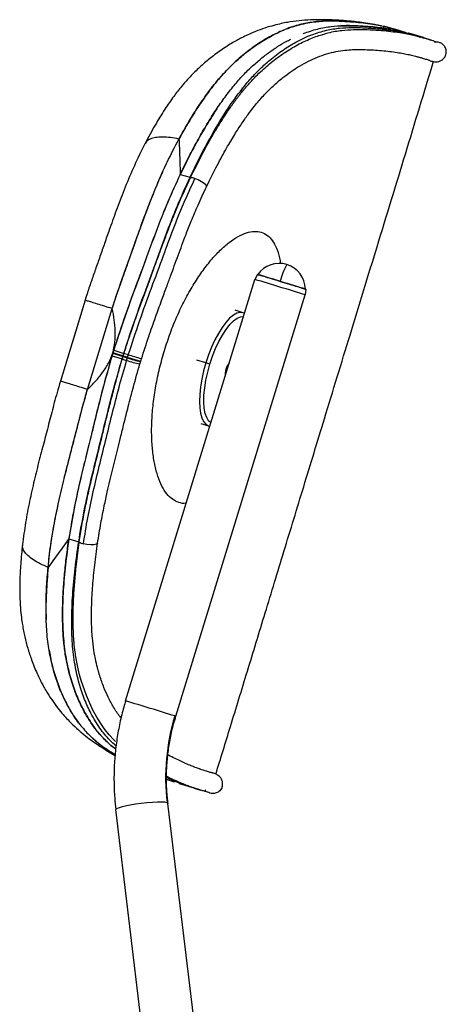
# Model space of a CAD drawing. Header units: millimetres. Extents: x 30 to 368, y 120 to 201.
# Tile 7 of 14: x 211 to 224, y 171 to 201. Entities that reach past the tile are written whole.
import ezdxf

# ---------------------------------------------------------------- set-up
doc = ezdxf.new("R2010")
doc.units = ezdxf.units.MM

msp = doc.modelspace()

# ---------------------------------------------------------------- linework, layer by layer
at = {"color": 7, "linetype": 'Continuous', "lineweight": 25}
for p, q in [((222.791, 200.5), (222.8, 200.496)), ((222.972, 200.458), (222.958, 200.452)), ((223.422, 200.32), (222.972, 200.458)), ((223.254, 200.36), (223.073, 200.416)), ((223.254, 200.36), (223.254, 200.36)), ((223.422, 200.32), (223.614, 200.261)), ((214.944, 197.097), (214.94, 197.089)), ((214.94, 197.089), (214.944, 197.097)), ((216.008, 196.158), (216.307, 196.067)), ((218.359, 193.111), (218.281, 192.957)), ((214.344, 180.125), (218.281, 192.957)), ((215.874, 179.656), (219.811, 192.488)), ((219.832, 192.659), (219.811, 192.488)), ((213.108, 192.324), (212.355, 189.862)), ((213.107, 192.323), (212.731, 191.093)), ((213.184, 189.608), (213.937, 192.071)), ((217.926, 191.946), (217.686, 192.019)), ((213.951, 190.708), (213.929, 190.635)), ((213.954, 190.719), (213.951, 190.708)), ((213.951, 190.708), (213.954, 190.719)), ((213.957, 190.729), (213.954, 190.719)), ((213.954, 190.719), (213.957, 190.729)), ((213.954, 190.719), (214.263, 190.624)), ((213.98, 190.802), (213.957, 190.729)), ((213.98, 190.802), (214.289, 190.707)), ((214.272, 190.632), (214.294, 190.702)), ((214.426, 190.662), (214.294, 190.702)), ((213.929, 190.635), (214.238, 190.54)), ((214.244, 190.539), (214.265, 190.609)), ((214.26, 190.614), (214.26, 190.614)), ((214.266, 190.634), (214.266, 190.634)), ((214.269, 190.622), (214.271, 190.629)), ((216.912, 190.379), (216.789, 190.417)), ((216.635, 188.576), (216.873, 188.503)), ((212.615, 185.06), (212.914, 184.969)), ((211.208, 184.877), (211.209, 184.886)), ((215.679, 177.708), (215.591, 177.735)), ((216.434, 177.464), (215.985, 177.602)), ((216.092, 177.58), (216.273, 177.525)), ((217.29, 177.529), (217.294, 177.552)), ((216.434, 177.464), (216.627, 177.406)), ((222.106, 123.232), (215.635, 177.004)), ((220.518, 123.041), (214.046, 176.813))]:
    msp.add_line(p, q, dxfattribs=at)
at = {"color": 8, "linetype": 'Continuous', "lineweight": 25}
for p, q in [((213.952, 190.708), (214.26, 190.614)), ((213.958, 190.729), (214.266, 190.634)), ((216.789, 190.417), (216.516, 190.5)), ((217.401, 190.223), (217.439, 190.212))]:
    msp.add_line(p, q, dxfattribs=at)
at = {"color": 7, "linetype": 'Continuous', "lineweight": 25, "flags": 128}
for points in [[(216.322, 196.057), (216.323, 196.058), (216.323, 196.059)], [(217.966, 191.93), (217.927, 191.946), (217.835, 191.955), (217.734, 191.93), (217.626, 191.87), (217.514, 191.776), (217.399, 191.651), (217.284, 191.497), (217.171, 191.316), (217.063, 191.114), (216.962, 190.894), (216.87, 190.66), (216.789, 190.417)], [(216.912, 190.379), (216.993, 190.619), (217.085, 190.85), (217.186, 191.066), (217.293, 191.263), (217.405, 191.436), (217.519, 191.581), (217.632, 191.695), (217.742, 191.776), (217.847, 191.822), (217.936, 191.832)], [(214.295, 190.705), (214.294, 190.706), (214.294, 190.706), (214.293, 190.706), (214.292, 190.706), (214.291, 190.707), (214.291, 190.707), (214.29, 190.707), (214.289, 190.707)], [(214.294, 190.702), (214.295, 190.704), (214.295, 190.705)], [(214.238, 190.54), (214.239, 190.54), (214.24, 190.54), (214.24, 190.54), (214.241, 190.54), (214.242, 190.539), (214.243, 190.539), (214.243, 190.539), (214.244, 190.539)], [(214.243, 190.535), (214.244, 190.537), (214.244, 190.539)], [(216.789, 190.417), (216.72, 190.17), (216.665, 189.924), (216.625, 189.684), (216.6, 189.456), (216.592, 189.243), (216.601, 189.05), (216.625, 188.881), (216.666, 188.739), (216.721, 188.628), (216.79, 188.549), (216.872, 188.504), (216.912, 188.495)], [(216.942, 188.594), (216.874, 188.653), (216.814, 188.751), (216.769, 188.88), (216.739, 189.04), (216.727, 189.225), (216.731, 189.432), (216.753, 189.656), (216.791, 189.892), (216.844, 190.134), (216.912, 190.379)], [(214.031, 178.891), (213.98, 178.941), (213.845, 179.091), (213.713, 179.256), (213.585, 179.436), (213.463, 179.632), (213.348, 179.842), (213.148, 180.285), (212.989, 180.749), (212.943, 180.916), (212.899, 181.101), (212.856, 181.306), (212.846, 181.364), (212.836, 181.419), (212.828, 181.471), (212.82, 181.521), (212.813, 181.569), (212.807, 181.613), (212.79, 181.753), (212.779, 181.855), (212.773, 181.917), (212.772, 181.934), (212.771, 181.938), (212.771, 181.939), (212.771, 181.939), (212.771, 181.939), (212.771, 181.939), (212.771, 181.939), (212.771, 181.939), (212.771, 181.939), (212.771, 181.939), (212.771, 181.939), (212.745, 182.409), (212.744, 182.897), (212.764, 183.388), (212.826, 184.13), (212.931, 184.962)], [(212.931, 184.962), (212.932, 184.964), (212.932, 184.966)], [(215.607, 177.024), (215.543, 177.036), (215.443, 177.041), (215.314, 177.04), (215.162, 177.032), (214.994, 177.019), (214.818, 177), (214.644, 176.976), (214.479, 176.949), (214.332, 176.92), (214.21, 176.891), (214.119, 176.862), (214.064, 176.836), (214.046, 176.813)]]:
    msp.add_lwpolyline(points, dxfattribs=at)
at = {"color": 8, "linetype": 'Continuous', "lineweight": 25, "flags": 128}
for points in [[(216.808, 195.782), (216.81, 195.788), (216.795, 195.827), (216.742, 195.878), (216.66, 195.934), (216.559, 195.987), (216.456, 196.028)], [(213.49, 184.928), (213.488, 184.922), (213.452, 184.895), (213.38, 184.879), (213.28, 184.876), (213.167, 184.887), (213.058, 184.91)]]:
    msp.add_lwpolyline(points, dxfattribs=at)
at = {"color": 7, "linetype": 'Continuous', "lineweight": 25}
for centre, radius, start, end in [((215.843, 195.07), 1.1, 64.1123, 65.0384), ((216.284, 195.558), 0.5, 69.9344, 85.6588), ((219.022, 192.646), 0.8, 72.9528, 144.5901), ((219.022, 192.646), 0.8, 1.2301, 72.9528), ((186.475, 86.559), 111.22, 72.54729, 73.34064), ((185.154, 82.254), 115.554, 72.54729, 73.34064), ((215.79, 195.2), 4.914, 251.6535, 253.2653), ((216.097, 196.2), 5.883, 251.8624, 253.2087), ((217.359, 200.308), 10.17, 252.3085, 253.0872), ((225.663, 227.336), 38.434, 252.7586, 252.9647), ((217.857, 190.108), 0.471, 139.2004, 165.5989), ((217.848, 190.065), 0.474, 160.3382, 186.5862), ((213.087, 186.055), 1.1, 260.9627, 261.8884), ((213.169, 185.36), 0.463, 239.1564, 256.1726), ((174.524, 47.487), 138.486, 72.63991, 73.28933), ((221.965, 177.784), 6.403, 162.9104, 186.8132), ((215.661, 179.056), 0.637, 70.5096, 73.2418), ((215.604, 176.99), 0.0345, 24.5321, 83.7338)]:
    msp.add_arc(centre, radius, start, end, dxfattribs=at)
at = {"color": 8, "linetype": 'Continuous', "lineweight": 25}
for centre, radius, start, end in [((220.881, 192.467), 1.879, 149.8273, 166.6596), ((215.57, 194.057), 3.758, 251.4694, 257.8508), ((215.809, 194.839), 4.498, 251.7082, 257.0387), ((216.773, 197.977), 7.771, 252.2184, 255.3031), ((223.115, 218.619), 29.353, 252.7346, 253.5511), ((182.126, 85.209), 110.289, 72.75295, 72.97025)]:
    msp.add_arc(centre, radius, start, end, dxfattribs=at)
at = {"color": 7, "linetype": 'Continuous', "lineweight": 25}
for points, knots in [([(222.069, 200.69), (222.024, 200.7), (221.893, 200.727), (221.675, 200.762), (221.432, 200.795), (221.219, 200.818), (221.032, 200.835), (220.841, 200.848), (220.621, 200.86), (220.374, 200.867), (220.077, 200.867), (219.728, 200.849), (219.423, 200.812), (219.177, 200.768), (218.968, 200.722), (218.721, 200.656), (218.447, 200.566), (218.193, 200.464), (217.991, 200.371), (217.837, 200.293), (217.687, 200.212), (217.518, 200.113), (217.278, 199.96), (216.992, 199.755), (216.675, 199.49), (216.427, 199.255), (216.216, 199.032), (216.026, 198.814), (215.794, 198.516), (215.525, 198.126), (215.232, 197.65), (215.039, 197.289), (214.938, 197.101)], [0, 0, 0, 0, 0.031224, 0.090153, 0.142398, 0.187971, 0.22824, 0.267115, 0.304747, 0.354663, 0.401911, 0.445962, 0.487849, 0.508617, 0.531597, 0.558809, 0.590397, 0.621166, 0.640672, 0.656002, 0.67137, 0.689832, 0.711314, 0.750149, 0.78372, 0.816713, 0.833702, 0.855775, 0.884301, 0.918451, 0.957381, 1, 1, 1, 1]), ([(215.969, 197.233), (216.066, 197.406), (216.267, 197.765), (216.594, 198.283), (216.951, 198.785), (217.323, 199.23), (217.687, 199.593), (218.078, 199.925), (218.488, 200.211), (218.909, 200.446), (219.293, 200.611), (219.708, 200.74), (220.137, 200.817), (220.564, 200.835), (220.941, 200.823), (221.282, 200.801), (221.684, 200.759), (221.975, 200.715), (222.112, 200.682), (222.12, 200.68)], [0, 0, 0, 0, 0.038725, 0.080201, 0.124139, 0.169711, 0.213223, 0.253933, 0.311139, 0.365929, 0.419101, 0.470432, 0.549449, 0.625554, 0.699412, 0.772596, 0.845616, 0.99086, 1, 1, 1, 1]), ([(221.358, 200.791), (221.344, 200.793), (221.243, 200.805), (221.018, 200.817), (220.699, 200.831), (220.348, 200.828), (219.967, 200.79), (219.549, 200.699), (219.134, 200.55), (218.731, 200.352), (218.352, 200.121), (217.957, 199.829), (217.595, 199.507), (217.275, 199.172), (217.001, 198.844), (216.688, 198.422), (216.339, 197.89), (216.092, 197.452), (215.969, 197.233)], [0, 0, 0, 0, 0.013417, 0.096168, 0.179188, 0.260174, 0.342952, 0.425012, 0.506989, 0.568663, 0.629857, 0.690949, 0.752532, 0.794075, 0.83489, 0.876183, 0.93802, 1, 1, 1, 1]), ([(219.756, 200.446), (219.902, 200.497), (220.204, 200.601), (220.609, 200.666), (220.989, 200.689), (221.337, 200.682), (221.729, 200.661), (222.136, 200.62), (222.526, 200.555), (222.829, 200.487), (222.971, 200.445), (223.034, 200.426)], [0, 0, 0, 0, 0.083751, 0.172746, 0.260446, 0.349424, 0.439143, 0.58688, 0.73387, 0.880263, 1, 1, 1, 1]), ([(222.428, 200.566), (222.357, 200.579), (222.143, 200.62), (221.764, 200.66), (221.338, 200.68), (221.083, 200.692), (220.923, 200.68), (220.891, 200.678)], [0, 0, 0, 0, 0.18934, 0.569312, 0.760138, 0.951702, 1, 1, 1, 1]), ([(222.894, 200.466), (222.878, 200.471), (222.84, 200.482), (222.745, 200.515), (222.619, 200.556), (222.428, 200.61), (222.266, 200.655), (222.123, 200.68), (222.108, 200.682)], [0, 0, 0, 0, 0.137433, 0.317924, 0.508257, 0.68468, 0.96661, 1, 1, 1, 1]), ([(222.19, 200.664), (222.296, 200.64), (222.495, 200.595), (222.612, 200.556), (222.667, 200.538)], [0, 0, 0, 0, 0.529958, 1, 1, 1, 1]), ([(216.323, 196.059), (216.407, 196.229), (216.568, 196.56), (216.817, 197.027), (217.053, 197.443), (217.282, 197.818), (217.5, 198.147), (217.657, 198.366), (217.748, 198.487), (217.781, 198.53), (217.815, 198.573), (217.848, 198.615), (217.87, 198.643), (217.882, 198.657), (217.883, 198.659), (217.887, 198.665), (217.905, 198.686), (218.002, 198.804), (218.157, 198.982), (218.361, 199.193), (218.546, 199.366), (218.733, 199.528), (218.924, 199.68), (219.123, 199.824), (219.327, 199.957), (219.605, 200.119), (219.944, 200.278), (220.211, 200.382), (220.336, 200.411), (220.34, 200.412)], [0, 0, 0, 0, 0.068561, 0.133674, 0.195537, 0.248983, 0.303668, 0.352441, 0.360131, 0.36783, 0.375538, 0.383257, 0.390986, 0.391015, 0.391241, 0.391868, 0.39424, 0.403458, 0.458858, 0.501181, 0.544338, 0.586379, 0.631798, 0.679452, 0.729442, 0.781877, 0.887378, 0.99645, 1, 1, 1, 1]), ([(223.789, 200.19), (223.788, 200.191), (223.785, 200.195), (223.743, 200.208), (223.686, 200.228), (223.631, 200.246), (223.581, 200.261), (223.535, 200.276), (223.491, 200.289), (223.428, 200.307), (223.335, 200.332), (223.195, 200.367), (223.024, 200.405), (222.814, 200.445), (222.568, 200.483), (222.282, 200.517), (221.966, 200.543), (221.633, 200.558), (221.29, 200.561), (220.929, 200.533), (220.613, 200.492), (220.4, 200.423), (220.344, 200.405)], [0, 0, 0, 0, 0.040093, 0.088997, 0.1369656, 0.17022, 0.1994719, 0.2247265, 0.2459861, 0.2646077, 0.3114093, 0.3662528, 0.4281476, 0.4895509, 0.5647769, 0.6367589, 0.7093775, 0.7851286, 0.8470242, 0.9109641, 0.9767982, 1, 1, 1, 1]), ([(223.238, 200.363), (223.26, 200.355), (223.296, 200.343), (223.317, 200.337), (223.325, 200.334)], [0, 0, 0, 0, 0.619794, 1, 1, 1, 1]), ([(223.393, 200.316), (223.397, 200.315), (223.416, 200.311), (223.419, 200.316), (223.422, 200.32)], [0, 0, 0, 0, 0.2448314, 1, 1, 1, 1]), ([(216.008, 196.158), (216.088, 196.323), (216.248, 196.65), (216.497, 197.121), (216.757, 197.579), (217.026, 198.015), (217.301, 198.419), (217.578, 198.785), (217.859, 199.112), (218.145, 199.402), (218.427, 199.652), (218.704, 199.868), (218.973, 200.05), (219.2, 200.191), (219.329, 200.249), (219.375, 200.27)], [0, 0, 0, 0, 0.08065, 0.160134, 0.238749, 0.32148, 0.400983, 0.477824, 0.557122, 0.636385, 0.717134, 0.795655, 0.875251, 0.955456, 1, 1, 1, 1]), ([(223.901, 200.175), (223.875, 200.181), (223.823, 200.193), (223.771, 200.184), (223.745, 200.18)], [0, 0, 0, 0, 0.509313, 1, 1, 1, 1]), ([(224.101, 199.801), (224.106, 199.826), (224.117, 199.873), (224.111, 199.946), (224.09, 200.01), (224.05, 200.079), (223.988, 200.14), (223.928, 200.164), (223.901, 200.175)], [0, 0, 0, 0, 0.15848, 0.312172, 0.45717, 0.590845, 0.819309, 1, 1, 1, 1]), ([(216.808, 195.782), (216.915, 196), (217.114, 196.404), (217.404, 196.934), (217.654, 197.355), (217.873, 197.694), (218.072, 197.978), (218.294, 198.27), (218.55, 198.567), (218.842, 198.858), (219.124, 199.098), (219.394, 199.298), (219.654, 199.465), (219.922, 199.611), (220.197, 199.735), (220.478, 199.832), (220.757, 199.901), (221.018, 199.94), (221.273, 199.959), (221.521, 199.96), (221.775, 199.952), (222.026, 199.937), (222.273, 199.915), (222.507, 199.887), (222.715, 199.855), (222.899, 199.82), (223.065, 199.784), (223.187, 199.753), (223.245, 199.736), (223.264, 199.73)], [0, 0, 0, 0, 0.039513, 0.073038, 0.100794, 0.123461, 0.144644, 0.164834, 0.193946, 0.225024, 0.257268, 0.285044, 0.314849, 0.346956, 0.381695, 0.419358, 0.459754, 0.500879, 0.538391, 0.581861, 0.625121, 0.672125, 0.72283, 0.774654, 0.825946, 0.873815, 0.921718, 0.974255, 1, 1, 1, 1]), ([(223.627, 199.616), (223.616, 199.619), (223.583, 199.629), (223.495, 199.659), (223.377, 199.697), (223.276, 199.726), (223.23, 199.738)], [0, 0, 0, 0, 0.1447456, 0.4483377, 0.7519935, 1, 1, 1, 1]), ([(223.625, 199.616), (223.665, 199.604), (223.742, 199.583), (223.863, 199.583), (223.97, 199.626), (224.053, 199.691), (224.086, 199.766), (224.101, 199.802)], [0, 0, 0, 0, 0.299063, 0.565083, 0.724379, 0.869374, 1, 1, 1, 1]), ([(217.09, 177.89), (217.239, 178.375), (217.562, 179.42), (218.064, 181.057), (218.607, 182.835), (219.178, 184.708), (219.779, 186.677), (220.449, 188.874), (221.195, 191.31), (222.019, 193.998), (222.871, 196.775), (223.441, 198.659), (223.727, 199.601)], [0, 0, 0, 0, 0.067044, 0.144496, 0.226355, 0.312623, 0.403298, 0.498381, 0.616102, 0.739945, 0.869911, 1, 1, 1, 1]), ([(217.121, 198.149), (216.998, 197.959), (216.739, 197.559), (216.367, 196.886), (216.128, 196.401), (216.008, 196.158)], [0, 0, 0, 0, 0.31344, 0.65662, 1, 1, 1, 1]), ([(214.934, 197.092), (214.824, 196.871), (214.611, 196.443), (214.333, 195.779), (214.087, 195.144), (213.887, 194.588), (213.722, 194.112), (213.581, 193.708), (213.465, 193.381), (213.375, 193.124), (213.31, 192.935), (213.244, 192.743), (213.175, 192.539), (213.131, 192.398), (213.108, 192.324)], [0, 0, 0, 0, 0.150661, 0.291367, 0.423855, 0.549505, 0.634758, 0.717, 0.798375, 0.836721, 0.875303, 0.914392, 0.954937, 1, 1, 1, 1]), ([(213.937, 192.071), (213.957, 192.135), (213.994, 192.253), (214.049, 192.419), (214.098, 192.565), (214.146, 192.701), (214.191, 192.832), (214.288, 193.106), (214.427, 193.496), (214.613, 194.017), (214.807, 194.57), (215.035, 195.184), (215.306, 195.854), (215.613, 196.552), (215.847, 197), (215.969, 197.233)], [0, 0, 0, 0, 0.03598, 0.065819, 0.092863, 0.118333, 0.142824, 0.166673, 0.273286, 0.364533, 0.462372, 0.585816, 0.7151, 0.852275, 1, 1, 1, 1]), ([(215.969, 197.233), (215.977, 197.048), (215.992, 196.693), (216.003, 196.331), (216.008, 196.158)], [0, 0, 0, 0, 0.522486, 1, 1, 1, 1]), ([(213.937, 192.071), (213.983, 192.217), (214.078, 192.511), (214.234, 192.953), (214.392, 193.399), (214.551, 193.843), (214.707, 194.285), (214.917, 194.872), (215.2, 195.594), (215.44, 196.182), (215.579, 196.459), (215.585, 196.469)], [0, 0, 0, 0, 0.097037, 0.195755, 0.297343, 0.398043, 0.495776, 0.594681, 0.794145, 0.992384, 1, 1, 1, 1]), ([(216.008, 196.158), (215.877, 195.875), (215.616, 195.309), (215.268, 194.419), (214.939, 193.519), (214.607, 192.62), (214.279, 191.718), (214.08, 191.107), (213.98, 190.802)], [0, 0, 0, 0, 0.1666201, 0.3332736, 0.4999629, 0.666653, 0.8333374, 1, 1, 1, 1]), ([(216.008, 196.158), (215.878, 195.877), (215.618, 195.313), (215.269, 194.423), (214.937, 193.513), (214.602, 192.608), (214.275, 191.705), (214.078, 191.102), (213.98, 190.802)], [0, 0, 0, 0, 0.165653, 0.332457, 0.499726, 0.671075, 0.835804, 1, 1, 1, 1]), ([(214.289, 190.707), (214.389, 191.014), (214.587, 191.624), (214.913, 192.523), (215.242, 193.414), (215.569, 194.311), (215.916, 195.206), (216.177, 195.779), (216.307, 196.067)], [0, 0, 0, 0, 0.1673841, 0.3332038, 0.4979961, 0.6631151, 0.8310208, 1, 1, 1, 1]), ([(214.295, 190.705), (214.329, 190.813), (214.409, 191.062), (214.55, 191.482), (214.71, 191.936), (214.876, 192.397), (215.039, 192.84), (215.211, 193.307), (215.382, 193.769), (215.543, 194.205), (215.686, 194.583), (215.833, 194.951), (215.987, 195.32), (216.152, 195.698), (216.266, 195.939), (216.322, 196.057)], [0, 0, 0, 0, 0.05883, 0.135607, 0.230165, 0.309846, 0.390904, 0.476261, 0.56996, 0.648126, 0.718907, 0.781264, 0.856441, 0.92985, 1, 1, 1, 1]), ([(214.426, 190.662), (214.539, 191.005), (214.763, 191.689), (215.131, 192.694), (215.474, 193.623), (215.791, 194.484), (216.106, 195.27), (216.339, 195.775), (216.456, 196.028)], [0, 0, 0, 0, 0.1873529, 0.3726824, 0.556872, 0.702981, 0.8510282, 1, 1, 1, 1]), ([(214.826, 190.538), (214.9, 190.767), (215.038, 191.194), (215.246, 191.783), (215.427, 192.284), (215.58, 192.699), (215.71, 193.052), (215.828, 193.372), (215.944, 193.687), (216.062, 194.005), (216.194, 194.354), (216.355, 194.761), (216.56, 195.251), (216.721, 195.595), (216.808, 195.782)], [0, 0, 0, 0, 0.127064, 0.237921, 0.332485, 0.410549, 0.473262, 0.532948, 0.592591, 0.652079, 0.713891, 0.79171, 0.887056, 1, 1, 1, 1]), ([(218.545, 193.053), (218.507, 193.064), (218.405, 193.096), (218.384, 193.103), (218.37, 193.107)], [0, 0, 0, 0, 0.377599, 1, 1, 1, 1]), ([(218.376, 193.106), (218.381, 193.104), (218.392, 193.102), (218.54, 193.057), (218.77, 192.987), (218.958, 192.929), (219.053, 192.9)], [0, 0, 0, 0, 0.2192684, 0.4793525, 0.7395488, 1, 1, 1, 1]), ([(219.053, 192.9), (219.149, 192.871), (219.34, 192.812), (219.593, 192.734), (219.76, 192.682), (219.835, 192.659), (219.817, 192.664), (219.815, 192.664)], [0, 0, 0, 0, 0.241651, 0.48247, 0.723414, 0.964579, 1, 1, 1, 1]), ([(213.954, 190.719), (213.979, 190.827), (214.028, 191.047), (214.034, 191.388), (214.004, 191.731), (213.959, 191.957), (213.937, 192.071)], [0, 0, 0, 0, 0.2401556, 0.4863583, 0.7401624, 1, 1, 1, 1]), ([(213.184, 189.608), (213.266, 189.69), (213.43, 189.852), (213.646, 190.12), (213.832, 190.405), (213.914, 190.615), (213.954, 190.719)], [0, 0, 0, 0, 0.259818, 0.513437, 0.759554, 1, 1, 1, 1]), ([(213.929, 190.635), (213.933, 190.649), (213.941, 190.673), (213.948, 190.698), (213.951, 190.708)], [0, 0, 0, 0, 0.559979, 1, 1, 1, 1]), ([(213.951, 190.708), (213.947, 190.695), (213.939, 190.67), (213.932, 190.646), (213.929, 190.635)], [0, 0, 0, 0, 0.5578522, 1, 1, 1, 1]), ([(213.957, 190.729), (213.962, 190.742), (213.969, 190.767), (213.977, 190.791), (213.98, 190.802)], [0, 0, 0, 0, 0.56002, 1, 1, 1, 1]), ([(213.98, 190.802), (213.976, 190.788), (213.968, 190.764), (213.961, 190.739), (213.957, 190.729)], [0, 0, 0, 0, 0.562176, 1, 1, 1, 1]), ([(214.266, 190.634), (214.27, 190.648), (214.278, 190.672), (214.286, 190.697), (214.289, 190.707)], [0, 0, 0, 0, 0.56, 1, 1, 1, 1]), ([(213.929, 190.635), (213.841, 190.326), (213.665, 189.709), (213.432, 188.777), (213.223, 187.924), (213.032, 187.148), (212.868, 186.45), (212.725, 185.751), (212.652, 185.291), (212.615, 185.06)], [0, 0, 0, 0, 0.166654, 0.3333305, 0.5000125, 0.6250242, 0.7500233, 0.8750187, 1, 1, 1, 1]), ([(213.929, 190.635), (213.842, 190.331), (213.668, 189.722), (213.435, 188.79), (213.206, 187.85), (212.973, 186.909), (212.764, 185.977), (212.665, 185.366), (212.615, 185.06)], [0, 0, 0, 0, 0.16411, 0.328921, 0.500407, 0.668605, 0.834543, 1, 1, 1, 1]), ([(212.914, 184.969), (212.967, 185.281), (213.071, 185.902), (213.284, 186.838), (213.514, 187.764), (213.74, 188.687), (213.973, 189.614), (214.149, 190.231), (214.238, 190.54)], [0, 0, 0, 0, 0.16927, 0.336918, 0.502027, 0.666833, 0.832683, 1, 1, 1, 1]), ([(212.932, 184.966), (212.957, 185.131), (213.01, 185.472), (213.105, 185.968), (213.211, 186.468), (213.331, 186.979), (213.465, 187.527), (213.592, 188.045), (213.705, 188.507), (213.81, 188.933), (213.925, 189.384), (214.043, 189.831), (214.15, 190.218), (214.215, 190.441), (214.243, 190.535)], [0, 0, 0, 0, 0.0894606, 0.1856702, 0.2672852, 0.3579495, 0.460342, 0.5621903, 0.6363017, 0.7083666, 0.7912426, 0.8792033, 0.9488607, 1, 1, 1, 1]), ([(213.058, 184.91), (213.101, 185.173), (213.185, 185.696), (213.352, 186.486), (213.542, 187.267), (213.735, 188.056), (213.933, 188.857), (214.14, 189.676), (214.297, 190.22), (214.375, 190.494)], [0, 0, 0, 0, 0.1423, 0.283378, 0.423064, 0.561195, 0.70637, 0.852576, 1, 1, 1, 1]), ([(213.49, 184.928), (213.522, 185.132), (213.581, 185.507), (213.685, 186.028), (213.779, 186.455), (213.864, 186.817), (213.945, 187.147), (214.024, 187.473), (214.105, 187.805), (214.195, 188.17), (214.301, 188.6), (214.431, 189.116), (214.588, 189.722), (214.712, 190.153), (214.779, 190.383)], [0, 0, 0, 0, 0.113091, 0.208353, 0.285987, 0.347708, 0.407198, 0.466858, 0.526562, 0.589322, 0.667455, 0.762103, 0.873009, 1, 1, 1, 1]), ([(214.238, 190.54), (214.242, 190.554), (214.249, 190.579), (214.257, 190.603), (214.26, 190.614)], [0, 0, 0, 0, 0.56, 1, 1, 1, 1]), ([(214.26, 190.614), (214.26, 190.615), (214.261, 190.617), (214.262, 190.62), (214.262, 190.622), (214.263, 190.623), (214.263, 190.624)], [0, 0, 0, 0, 0.34, 0.56, 0.78, 1, 1, 1, 1]), ([(214.26, 190.614), (214.261, 190.614), (214.263, 190.613), (214.265, 190.612), (214.266, 190.612)], [0, 0, 0, 0, 0.560423, 1, 1, 1, 1]), ([(214.263, 190.624), (214.263, 190.625), (214.264, 190.627), (214.265, 190.63), (214.265, 190.632), (214.266, 190.634), (214.266, 190.634)], [0, 0, 0, 0, 0.34, 0.56, 0.78, 1, 1, 1, 1]), ([(214.263, 190.624), (214.264, 190.624), (214.266, 190.623), (214.268, 190.623), (214.269, 190.622)], [0, 0, 0, 0, 0.560421, 1, 1, 1, 1]), ([(214.265, 190.609), (214.265, 190.61), (214.266, 190.611), (214.266, 190.612), (214.266, 190.612)], [0, 0, 0, 0, 0.560978, 1, 1, 1, 1]), ([(214.272, 190.632), (214.271, 190.633), (214.269, 190.633), (214.267, 190.634), (214.266, 190.634)], [0, 0, 0, 0, 0.559575, 1, 1, 1, 1]), ([(214.266, 190.612), (214.267, 190.613), (214.267, 190.616), (214.268, 190.618), (214.268, 190.619)], [0, 0, 0, 0, 0.56, 1, 1, 1, 1]), ([(214.268, 190.619), (214.268, 190.62), (214.269, 190.621), (214.269, 190.622), (214.269, 190.622)], [0, 0, 0, 0, 0.56, 1, 1, 1, 1]), ([(214.271, 190.629), (214.272, 190.63), (214.272, 190.631), (214.272, 190.632), (214.272, 190.632)], [0, 0, 0, 0, 0.56, 1, 1, 1, 1]), ([(214.375, 190.494), (214.378, 190.502), (214.382, 190.516), (214.387, 190.535), (214.392, 190.551), (214.395, 190.562), (214.397, 190.568)], [0, 0, 0, 0, 0.3361229, 0.5534024, 0.7706817, 1, 1, 1, 1]), ([(214.397, 190.568), (214.397, 190.569), (214.398, 190.571), (214.399, 190.573), (214.399, 190.576), (214.4, 190.577), (214.4, 190.578)], [0, 0, 0, 0, 0.336135, 0.555284, 0.754444, 1, 1, 1, 1]), ([(214.4, 190.578), (214.401, 190.579), (214.401, 190.581), (214.402, 190.584), (214.403, 190.586), (214.403, 190.588), (214.403, 190.588)], [0, 0, 0, 0, 0.356713, 0.548159, 0.773024, 1, 1, 1, 1]), ([(214.403, 190.588), (214.406, 190.597), (214.41, 190.611), (214.416, 190.63), (214.421, 190.646), (214.425, 190.656), (214.426, 190.662)], [0, 0, 0, 0, 0.347644, 0.5649869, 0.7823968, 1, 1, 1, 1]), ([(214.779, 190.383), (214.782, 190.395), (214.789, 190.419), (214.796, 190.443), (214.8, 190.455)], [0, 0, 0, 0, 0.502912, 1, 1, 1, 1]), ([(214.8, 190.455), (214.8, 190.456), (214.801, 190.458), (214.802, 190.46), (214.802, 190.461)], [0, 0, 0, 0, 0.497569, 1, 1, 1, 1]), ([(214.802, 190.461), (214.802, 190.462), (214.803, 190.464), (214.803, 190.466), (214.804, 190.467)], [0, 0, 0, 0, 0.503338, 1, 1, 1, 1]), ([(214.804, 190.467), (214.807, 190.479), (214.815, 190.503), (214.822, 190.527), (214.826, 190.538)], [0, 0, 0, 0, 0.497161, 1, 1, 1, 1]), ([(212.355, 189.862), (212.321, 189.746), (212.257, 189.528), (212.172, 189.21), (212.093, 188.911), (212.017, 188.62), (211.942, 188.332), (211.868, 188.048), (211.791, 187.758), (211.685, 187.356), (211.556, 186.835), (211.414, 186.198), (211.288, 185.542), (211.231, 185.108), (211.202, 184.887)], [0, 0, 0, 0, 0.069909, 0.131756, 0.191227, 0.249373, 0.306821, 0.363792, 0.42045, 0.481119, 0.605447, 0.73267, 0.863882, 1, 1, 1, 1]), ([(211.982, 184.191), (212.011, 184.452), (212.067, 184.955), (212.203, 185.705), (212.354, 186.413), (212.502, 187.025), (212.636, 187.541), (212.748, 187.976), (212.833, 188.308), (212.896, 188.552), (212.935, 188.704), (212.976, 188.86), (213.019, 189.023), (213.066, 189.198), (213.12, 189.394), (213.161, 189.532), (213.184, 189.608)], [0, 0, 0, 0, 0.147757, 0.284946, 0.414216, 0.53764, 0.621868, 0.698836, 0.77779, 0.805102, 0.833038, 0.861782, 0.891479, 0.922984, 0.957956, 1, 1, 1, 1]), ([(211.982, 184.191), (212.006, 184.412), (212.054, 184.852), (212.169, 185.527), (212.307, 186.205), (212.456, 186.842), (212.606, 187.424), (212.748, 187.974), (212.888, 188.522), (213.03, 189.075), (213.133, 189.431), (213.184, 189.608)], [0, 0, 0, 0, 0.1250643, 0.2494378, 0.374, 0.4991249, 0.5997078, 0.6953239, 0.802664, 0.9016844, 1, 1, 1, 1]), ([(212.615, 185.06), (212.514, 184.92), (212.303, 184.626), (212.092, 184.34), (211.982, 184.191)], [0, 0, 0, 0, 0.477644, 1, 1, 1, 1]), ([(214.043, 178.655), (213.994, 178.692), (213.844, 178.806), (213.59, 179.059), (213.292, 179.433), (213.036, 179.867), (212.825, 180.337), (212.676, 180.772), (212.568, 181.199), (212.495, 181.598), (212.446, 182.024), (212.422, 182.481), (212.421, 182.968), (212.442, 183.477), (212.483, 183.998), (212.54, 184.523), (212.59, 184.88), (212.615, 185.06)], [0, 0, 0, 0, 0.051641, 0.157507, 0.262891, 0.368029, 0.446774, 0.525674, 0.579247, 0.631592, 0.683908, 0.734832, 0.787521, 0.842343, 0.894218, 0.946702, 1, 1, 1, 1]), ([(212.615, 185.06), (212.579, 184.794), (212.506, 184.262), (212.439, 183.482), (212.414, 182.73), (212.44, 182.023), (212.525, 181.385), (212.658, 180.825), (212.825, 180.338), (213.011, 179.914), (213.149, 179.692), (213.217, 179.583)], [0, 0, 0, 0, 0.111524, 0.222783, 0.334805, 0.446623, 0.557861, 0.670166, 0.781677, 0.89297, 1, 1, 1, 1]), ([(211.201, 184.877), (211.181, 184.684), (211.143, 184.313), (211.117, 183.797), (211.116, 183.347), (211.134, 182.975), (211.164, 182.683), (211.198, 182.451), (211.233, 182.255), (211.285, 182.015), (211.362, 181.718), (211.46, 181.418), (211.558, 181.163), (211.642, 180.966), (211.724, 180.793), (211.799, 180.646), (211.878, 180.503), (211.98, 180.33), (212.116, 180.123), (212.276, 179.906), (212.434, 179.716), (212.604, 179.527), (212.794, 179.338), (213.014, 179.143), (213.236, 178.969), (213.433, 178.829), (213.584, 178.728), (213.729, 178.635), (213.872, 178.546), (213.971, 178.487), (214.02, 178.458)], [0, 0, 0, 0, 0.052576, 0.101084, 0.144553, 0.182533, 0.213305, 0.236534, 0.257124, 0.277557, 0.317606, 0.361684, 0.3894, 0.41763, 0.442098, 0.462634, 0.48196, 0.506542, 0.542473, 0.582651, 0.618269, 0.648909, 0.69506, 0.741471, 0.788772, 0.834001, 0.877988, 0.912768, 0.956461, 1, 1, 1, 1]), ([(214.206, 179.602), (214.195, 179.615), (214.116, 179.708), (213.984, 179.917), (213.82, 180.214), (213.701, 180.482), (213.616, 180.706), (213.555, 180.889), (213.495, 181.095), (213.432, 181.351), (213.373, 181.668), (213.326, 182.059), (213.302, 182.518), (213.305, 183.052), (213.338, 183.64), (213.398, 184.269), (213.459, 184.705), (213.49, 184.928)], [0, 0, 0, 0, 0.016843, 0.120211, 0.211851, 0.28955, 0.331799, 0.373312, 0.414254, 0.463492, 0.526259, 0.588895, 0.661756, 0.741733, 0.824455, 0.910395, 1, 1, 1, 1]), ([(211.982, 184.191), (211.961, 183.933), (211.922, 183.433), (211.911, 182.904), (211.924, 182.643), (211.926, 182.599)], [0, 0, 0, 0, 0.470219, 0.912412, 1, 1, 1, 1]), ([(212.931, 179.436), (212.918, 179.451), (212.842, 179.544), (212.708, 179.748), (212.531, 180.057), (212.36, 180.423), (212.21, 180.83), (212.084, 181.285), (211.986, 181.79), (211.927, 182.367), (211.913, 182.981), (211.931, 183.588), (211.965, 183.995), (211.982, 184.191)], [0, 0, 0, 0, 0.019862, 0.116564, 0.2151, 0.315915, 0.421378, 0.514144, 0.613402, 0.717922, 0.817953, 0.912034, 1, 1, 1, 1]), ([(212.015, 181.676), (212.027, 181.604), (212.07, 181.332), (212.182, 180.92), (212.347, 180.451), (212.535, 180.046), (212.759, 179.659), (213.021, 179.306), (213.316, 178.997), (213.612, 178.755), (213.85, 178.59), (213.98, 178.51), (214.022, 178.485)], [0, 0, 0, 0, 0.035589, 0.132957, 0.230438, 0.328141, 0.425102, 0.551915, 0.682834, 0.813411, 0.940258, 1, 1, 1, 1]), ([(214.347, 180.124), (214.327, 180.062), (214.257, 179.842), (214.166, 179.455), (214.075, 178.967), (214.017, 178.482), (213.996, 178.138), (213.992, 177.959), (213.991, 177.937)], [0, 0, 0, 0, 0.087916, 0.311375, 0.534837, 0.758293, 0.969933, 1, 1, 1, 1]), ([(215.591, 177.903), (215.593, 177.976), (215.6, 178.195), (215.634, 178.561), (215.704, 178.997), (215.785, 179.362), (215.853, 179.579), (215.877, 179.655)], [0, 0, 0, 0, 0.12338, 0.370999, 0.618617, 0.866189, 1, 1, 1, 1]), ([(213.226, 179.568), (213.249, 179.528), (213.364, 179.325), (213.592, 179.063), (213.833, 178.815), (213.972, 178.71), (214.01, 178.681)], [0, 0, 0, 0, 0.095998, 0.475928, 0.85537, 1, 1, 1, 1]), ([(214.022, 178.485), (213.94, 178.537), (213.751, 178.657), (213.515, 178.818), (213.368, 178.967), (213.336, 179)], [0, 0, 0, 0, 0.371821, 0.861975, 1, 1, 1, 1]), ([(216.629, 178.043), (216.619, 178.046), (216.573, 178.06), (216.475, 178.095), (216.335, 178.149), (216.187, 178.211), (216.028, 178.283), (215.85, 178.37), (215.717, 178.438), (215.639, 178.482), (215.632, 178.486)], [0, 0, 0, 0, 0.0493101, 0.2172238, 0.369083, 0.5173038, 0.6668396, 0.8177481, 0.9851605, 1, 1, 1, 1]), ([(213.991, 177.937), (213.99, 177.846), (213.988, 177.589), (214.003, 177.214), (214.036, 176.932), (214.049, 176.813)], [0, 0, 0, 0, 0.2428438, 0.6823012, 1, 1, 1, 1]), ([(215.639, 177.005), (215.631, 177.064), (215.603, 177.268), (215.589, 177.568), (215.59, 177.809), (215.591, 177.903)], [0, 0, 0, 0, 0.199842, 0.687882, 1, 1, 1, 1]), ([(215.591, 177.831), (215.599, 177.827), (215.7, 177.774), (215.851, 177.705), (216.048, 177.62), (216.204, 177.558), (216.321, 177.515), (216.405, 177.486), (216.462, 177.467), (216.517, 177.449), (216.571, 177.433), (216.627, 177.416), (216.683, 177.4), (216.739, 177.384), (216.786, 177.371), (216.811, 177.364), (216.811, 177.367), (216.811, 177.368)], [0, 0, 0, 0, 0.012192, 0.148947, 0.250228, 0.352906, 0.445107, 0.49353, 0.537574, 0.578406, 0.627293, 0.680151, 0.741706, 0.811975, 0.887565, 0.960986, 1, 1, 1, 1]), ([(216.597, 178.055), (216.603, 178.053), (216.667, 178.03), (216.766, 178), (216.889, 177.964), (216.965, 177.944), (216.993, 177.935), (216.999, 177.933)], [0, 0, 0, 0, 0.027837, 0.32087, 0.623814, 0.906834, 1, 1, 1, 1]), ([(217.287, 177.515), (217.293, 177.538), (217.305, 177.59), (217.295, 177.676), (217.257, 177.764), (217.189, 177.841), (217.098, 177.901), (217.031, 177.923), (216.996, 177.935)], [0, 0, 0, 0, 0.116995, 0.254327, 0.411645, 0.588538, 0.784693, 1, 1, 1, 1]), ([(217.148, 177.862), (217.133, 177.874), (217.085, 177.908), (217.032, 177.924), (216.996, 177.935)], [0, 0, 0, 0, 0.3260777, 1, 1, 1, 1]), ([(215.591, 177.735), (215.617, 177.726), (215.696, 177.7), (215.773, 177.679), (215.816, 177.667), (215.83, 177.663)], [0, 0, 0, 0, 0.2547739, 0.7634249, 1, 1, 1, 1]), ([(217.287, 177.515), (217.278, 177.491), (217.261, 177.446), (217.215, 177.39), (217.162, 177.347), (217.09, 177.313), (217.004, 177.297), (216.941, 177.311), (216.913, 177.317)], [0, 0, 0, 0, 0.15848, 0.312172, 0.45717, 0.590845, 0.819309, 1, 1, 1, 1]), ([(216.434, 177.464), (216.434, 177.467), (216.434, 177.472), (216.429, 177.477), (216.421, 177.48), (216.42, 177.481)], [0, 0, 0, 0, 0.418523, 0.861477, 1, 1, 1, 1]), ([(216.781, 177.4), (216.781, 177.403), (216.781, 177.409), (216.769, 177.415), (216.765, 177.417)], [0, 0, 0, 0, 0.6540608, 1, 1, 1, 1]), ([(216.784, 177.372), (216.795, 177.369), (216.812, 177.364), (216.811, 177.367), (216.811, 177.368)], [0, 0, 0, 0, 0.653118, 1, 1, 1, 1]), ([(216.913, 177.317), (216.887, 177.326), (216.853, 177.338), (216.826, 177.361), (216.82, 177.367)], [0, 0, 0, 0, 0.749303, 1, 1, 1, 1])]:
    msp.add_open_spline(points, degree=3, knots=knots, dxfattribs=at)
at = {"color": 8, "linetype": 'Continuous', "lineweight": 25}
for points, knots in [([(216.307, 196.067), (216.427, 196.313), (216.667, 196.807), (217.053, 197.51), (217.458, 198.169), (217.834, 198.694), (218.167, 199.091), (218.452, 199.386), (218.78, 199.681), (219.143, 199.955), (219.576, 200.219), (220.021, 200.423), (220.466, 200.555), (220.87, 200.617), (221.238, 200.633), (221.575, 200.623), (221.989, 200.599), (222.441, 200.547), (222.869, 200.466), (223.137, 200.397), (223.233, 200.366), (223.253, 200.359)], [0, 0, 0, 0, 0.041018, 0.082138, 0.123797, 0.165701, 0.193582, 0.221479, 0.249382, 0.290639, 0.331618, 0.386349, 0.440506, 0.494059, 0.547267, 0.600253, 0.653215, 0.759319, 0.865164, 0.970813, 1, 1, 1, 1]), ([(215.969, 197.233), (215.881, 197.249), (215.703, 197.282), (215.463, 197.297), (215.252, 197.284), (215.087, 197.238), (214.981, 197.176), (214.954, 197.118), (214.944, 197.097)], [0, 0, 0, 0, 0.176583, 0.358945, 0.543232, 0.725461, 0.902166, 1, 1, 1, 1]), ([(215.528, 190.797), (215.586, 190.976), (215.701, 191.333), (215.912, 191.848), (216.146, 192.335), (216.4, 192.787), (216.668, 193.195), (216.945, 193.552), (217.226, 193.856), (217.504, 194.099), (217.774, 194.276), (218.03, 194.389), (218.267, 194.432), (218.48, 194.404), (218.667, 194.31), (218.824, 194.148), (218.947, 193.917), (219.028, 193.679), (219.054, 193.496), (219.063, 193.432)], [0, 0, 0, 0, 0.060319, 0.120081, 0.18035, 0.240784, 0.300669, 0.361029, 0.421614, 0.481702, 0.542294, 0.603018, 0.663256, 0.72403, 0.784848, 0.845105, 0.905863, 0.966683, 1, 1, 1, 1]), ([(213.937, 192.071), (213.855, 192.096), (213.689, 192.147), (213.479, 192.211), (213.304, 192.264), (213.181, 192.302), (213.112, 192.323), (213.113, 192.323), (213.113, 192.323)], [0, 0, 0, 0, 0.172346, 0.350116, 0.529574, 0.706888, 0.878733, 1, 1, 1, 1]), ([(216.191, 186.146), (216.185, 186.144), (216.104, 186.126), (215.962, 186.159), (215.769, 186.251), (215.596, 186.421), (215.446, 186.655), (215.322, 186.955), (215.227, 187.311), (215.163, 187.72), (215.133, 188.172), (215.139, 188.661), (215.181, 189.177), (215.26, 189.711), (215.372, 190.256), (215.476, 190.616), (215.528, 190.797)], [0, 0, 0, 0, 0.006776, 0.083724, 0.160378, 0.237159, 0.313682, 0.390284, 0.466968, 0.543081, 0.619642, 0.695805, 0.771743, 0.848068, 0.923888, 1, 1, 1, 1]), ([(213.184, 189.608), (213.102, 189.633), (212.936, 189.684), (212.726, 189.748), (212.551, 189.802), (212.428, 189.839), (212.359, 189.86), (212.36, 189.86), (212.36, 189.86)], [0, 0, 0, 0, 0.172351, 0.350125, 0.529588, 0.706907, 0.878756, 1, 1, 1, 1]), ([(211.982, 184.191), (211.9, 184.227), (211.734, 184.299), (211.527, 184.421), (211.359, 184.549), (211.248, 184.68), (211.194, 184.791), (211.205, 184.854), (211.208, 184.877)], [0, 0, 0, 0, 0.176577, 0.358934, 0.543215, 0.725439, 0.902139, 1, 1, 1, 1]), ([(214.054, 178.748), (213.987, 178.807), (213.82, 178.957), (213.557, 179.282), (213.302, 179.698), (213.091, 180.16), (212.925, 180.645), (212.793, 181.207), (212.713, 181.856), (212.693, 182.583), (212.725, 183.356), (212.799, 184.154), (212.876, 184.697), (212.914, 184.969)], [0, 0, 0, 0, 0.074946, 0.188668, 0.303617, 0.389684, 0.476325, 0.564221, 0.651997, 0.739985, 0.827488, 0.913853, 1, 1, 1, 1]), ([(216.273, 177.526), (216.252, 177.532), (216.155, 177.56), (215.931, 177.636), (215.692, 177.744), (215.591, 177.789)], [0, 0, 0, 0, 0.138074, 0.636751, 1, 1, 1, 1])]:
    msp.add_open_spline(points, degree=3, knots=knots, dxfattribs=at)

doc.saveas('drawing.dxf')
